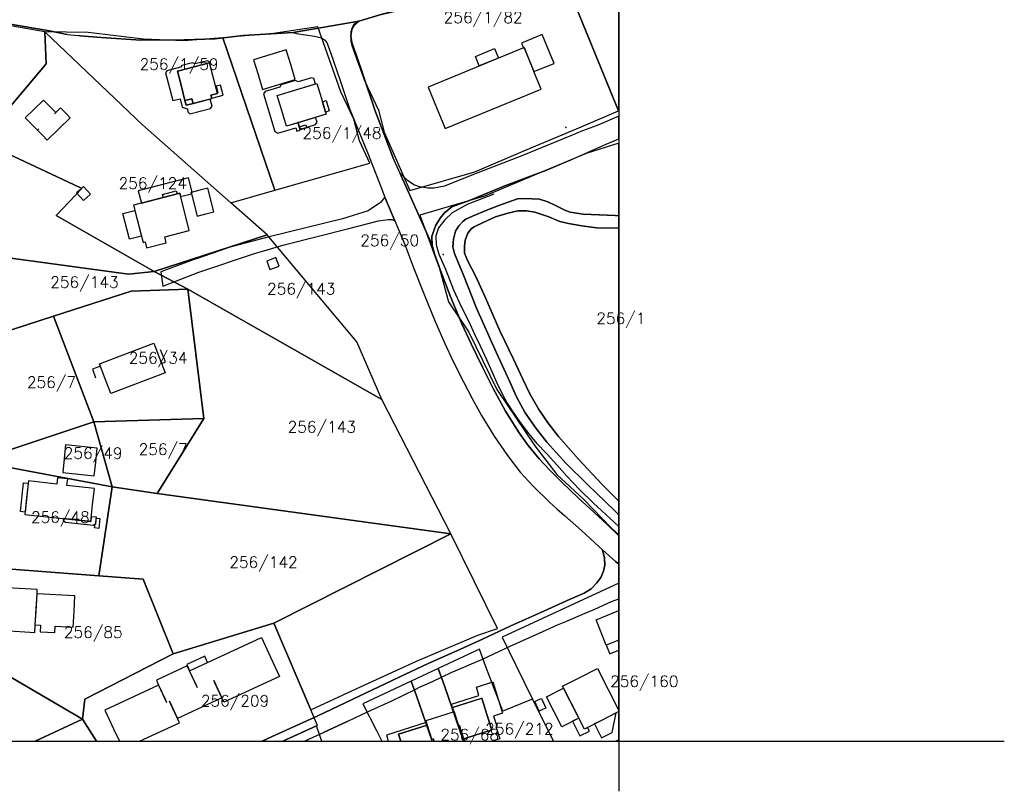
# Model space of a CAD drawing. Header units: millimetres. Extents: x -474437 to 165693, y -93174 to 980873.
# Tile 59 of 60: x -135351 to 127544, y 571124 to 777208. Entities that reach past the tile are written whole.
import ezdxf

# ---------------------------------------------------------------- set-up
doc = ezdxf.new("R2010")
doc.units = ezdxf.units.MM
doc.header["$PDSIZE"] = 10
doc.layers.get('0').update_dxf_attribs({"linetype": 'CONTINUOUS'})
doc.styles.get("Standard").update_dxf_attribs({"font": 'romans.shx', "width": 0.9})

msp = doc.modelspace()

# ---------------------------------------------------------------- linework, layer by layer
for p, q in [((24644.2, 980873), (24644.2, 571124.1)), ((-127405.8, 774223, 4510), (-138875.8, 776193, 4150)), ((-44815.8, 776833, 4770), (-62355.8, 773773, 5090)), ((-122685.8, 773293, 4660), (-127405.8, 774223, 4510)), ((-122685.8, 773293, 4660), (-119685.8, 772943, 4720)), ((-62355.8, 773773, 5090), (-61445.8, 773483, 5110)), ((-61445.8, 773483, 5110), (-56615.8, 772773, 5140)), ((-83185.8, 772103, 5180), (-91405.8, 771813, 5200)), ((-45785.8, 768713, 5670), (-40865.8, 754163, 7550)), ((-126095.8, 752023, 7770), (-125725.8, 752383, 7770)), ((-126095.8, 752023, 7770), (-125725.8, 752383, 7460)), ((-40865.8, 754163, 7550), (-40615.8, 753343, 7870)), ((-40615.8, 753343, 7870), (-35755.8, 740533, 9440)), ((-130575.8, 747663, 7770), (-130215.8, 748013, 7770)), ((-130215.8, 748013, 7770), (-130575.8, 747663, 7460)), ((-33855.8, 736323, 9710), (-35755.8, 740533, 9440)), ((-25235.8, 716953, 10790), (-33855.8, 736323, 9710)), ((4654.2, 736753, 11200), (3214.2, 736213, 11180)), ((-37895.8, 729813, 10120), (-35205.8, 723513, 10590)), ((-88065.8, 713403, 7450), (-79835.8, 716253, 7740)), ((-70825.8, 715333, 7720), (-64775.8, 717113, 8230)), ((-88065.8, 713403, 7450), (-97655.8, 709853, 7470)), ((-97655.8, 709853, 7470), (-97115.8, 706063, 7430)), ((24644.2, 611473, 15990), (21264.2, 610133, 15990)), ((24644.2, 611473, 15310), (21264.2, 610133, 15350)), ((-17395.8, 603993, 11890), (-14705.8, 605153, 11840)), ((-87855.8, 598723, 16480), (-89975.8, 603313, 14130)), ((18914.2, 603903, 19630), (24644.2, 592683, 19630)), ((-98255.8, 599473, 14130), (-96135.8, 594883, 16480)), ((-83555.8, 600713, 16480), (-81405.8, 596073, 14130)), ((-95375.8, 595233, 16480), (-93225.8, 590603, 14130)), ((-81405.8, 596073, 14130), (-93225.8, 590603, 14130)), ((-19375.8, 592343, 17920), (-18215.8, 588653, 19840)), ((-47895.8, 589763, 12800), (-54195.8, 586843, 12940)), ((-26565.8, 588763, 17920), (-25405.8, 585103, 19830)), ((-16765.8, 585163, 17920), (-17895.8, 588753, 19840)), ((-468695.8, 584493), (127544.4, 584493)), ((-70645.8, 584493, 13270), (-67955.8, 585743, 13180)), ((-24935.8, 585253, 19830), (-24695.8, 584493, 19430)), ((-16555.8, 584493, 18180), (-16765.8, 585163, 18540))]:
    msp.add_line(p, q)
for points in [[(24644.2, 845053), (24544.2, 844913), (23754.2, 843103), (21364.2, 835883), (16424.2, 820753), (13134.2, 811093), (10294.2, 805013), (8424.2, 802113), (8424.2, 802113), (5384.2, 798273), (6264.2, 797583), (24534.2, 752833), (24644.2, 752873)], [(6264.2, 797583), (5384.2, 798273), (-765.8, 792463), (-6635.8, 788363), (-12185.8, 785773), (-18955.8, 783543), (-29055.8, 780813), (-39925.8, 778273), (-44935.8, 776763), (-46245.8, 775853), (-46975.8, 773993), (-46935.8, 771443), (-46645.8, 770333), (-43245.8, 760933), (-39535.8, 753063), (-38005.8, 747173), (-31165.8, 731613), (-13855.8, 736533), (-265.8, 742333), (13294.2, 748013), (24534.2, 752833)], [(24644.2, 639373), (21464.2, 642343), (17934.2, 645643), (13784.2, 649523), (9514.2, 653593), (6174.2, 656853), (3394.2, 659913), (434.2, 663503), (-2025.8, 666863), (-5665.8, 672623), (-8955.8, 678693), (-11795.8, 684413), (-14845.8, 690623), (-17305.8, 695933), (-20225.8, 703013), (-23025.8, 710243), (-24565.8, 714713), (-25235.8, 716953), (-33855.8, 736323), (-35755.8, 740533), (-40615.8, 753343), (-40865.8, 754163), (-45785.8, 768713), (-45915.8, 769103), (-46705.8, 771123), (-46955.8, 772923), (-46625.8, 774673), (-46045.8, 775773), (-44815.8, 776833), (-62355.8, 773773), (-61445.8, 773483), (-56615.8, 772773), (-54805.8, 772333), (-53935.8, 771783), (-53365.8, 771143), (-52355.8, 768463), (-49775.8, 760933), (-47195.8, 753253), (-42445.8, 741753), (-38825.8, 732373), (-37895.8, 729813), (-35205.8, 723513), (-32495.8, 717173), (-30095.8, 710763), (-27505.8, 704253), (-24425.8, 696613), (-21815.8, 690693), (-19615.8, 685923), (-16885.8, 680443), (-14535.8, 675993), (-12085.8, 671463), (-8665.8, 665953), (-5105.8, 660823), (-1695.8, 656403), (1724.2, 652623), (6094.2, 648343), (8104.2, 646553), (10114.2, 644763), (14614.2, 640763), (19274.2, 636543), (20254.2, 635653), (23774.2, 632503), (24644.2, 631763), (24644.2, 631763)], [(-125635.8, 724943), (-99435.8, 709923), (-69235.8, 719753), (-78965.8, 728323), (-102585.8, 749153), (-128645.8, 773993), (-128255.8, 765443), (-145745.8, 744733), (-120985.8, 733193), (-118775.8, 732143)], [(-102585.8, 749153), (-78965.8, 728323), (-67205.8, 731673), (-81085.8, 772403), (-91555.8, 771543), (-102335.8, 772033), (-117075.8, 773743), (-128645.8, 773993)], [(-67205.8, 731673), (-41895.8, 738853), (-44615.8, 744813), (-46155.8, 750663), (-49565.8, 757923), (-55715.8, 775263), (-67545.8, 773543), (-76245.8, 772803), (-81085.8, 772403)], [(24644.2, 751413), (18874.2, 748953), (14964.2, 747503), (11544.2, 746133), (-1255.8, 740873), (-14165.8, 735833), (-21915.8, 732743), (-24775.8, 732233), (-26385.8, 732193), (-28635.8, 732543), (-30135.8, 733073), (-31785.8, 734263), (-33855.8, 736323), (-25235.8, 716953), (-25275.8, 719323), (-24295.8, 722143), (-23065.8, 724173), (-21885.8, 725603), (-19955.8, 727243), (-15485.8, 728843), (-5855.8, 732843), (3214.2, 736213), (4654.2, 736753), (12264.2, 739933), (20624.2, 743703), (24644.2, 745353), (24644.2, 745353)], [(-151455.8, 721003), (-149745.8, 720033), (-149017.6, 719514.5), (-148310.5, 718967.6), (-147625.8, 718393), (-146964.4, 717791.7), (-146327.4, 717164.8), (-145715.8, 716513), (-145378.9, 716162.7), (-145048.9, 715806), (-144725.8, 715443), (-144408.5, 715072.3), (-144098.4, 714695.6), (-143795.8, 714313), (-142335.8, 714113), (-106325.8, 709273), (-99435.8, 709923), (-125635.8, 724943), (-118775.8, 732143), (-120985.8, 733193), (-145745.8, 744733), (-151305.8, 721613)], [(24644.2, 744233), (15884.2, 741513), (2304.2, 735813), (-11255.8, 730033), (-28545.8, 724993), (-23265.8, 710793), (-20815.8, 701863), (-15385.8, 693753), (-7955.8, 678483), (2204.2, 663383), (8034.2, 655773), (15194.2, 649183), (22574.2, 641533), (24644.2, 639583)], [(24644.2, 648653), (24194.2, 649083), (20164.2, 653053), (13854.2, 659793), (8544.2, 665873), (5754.2, 669423), (3264.2, 673113), (814.2, 677293), (-1015.8, 681203), (-3545.8, 686513), (-7185.8, 694123), (-11015.8, 702883), (-13655.8, 708753), (-15665.8, 712683), (-16595.8, 714883), (-16615.8, 716683), (-16415.8, 718363), (-15695.8, 720183), (-14715.8, 721453), (-14005.8, 721893), (-11635.8, 723013), (-8315.8, 724553), (-4975.8, 725493), (-2365.8, 726133), (-35.8, 726163), (2184.2, 725813), (5914.2, 724553), (8834.2, 723343), (11214.2, 722733), (14724.2, 722123), (18624.2, 721583), (24644.2, 721563), (24644.2, 721563), (24644.2, 724823), (24644.2, 724823), (23664.2, 724873), (15114.2, 725233), (11604.2, 725763), (10184.2, 726343), (8574.2, 727133), (7544.2, 727643), (5634.2, 728573), (3434.2, 729233), (1444.2, 729373), (-365.8, 729423), (-2445.8, 729323), (-7395.8, 727593), (-10625.8, 726303), (-14485.8, 724693), (-16195.8, 723933), (-16975.8, 723423), (-18055.8, 722183), (-18985.8, 720733), (-19515.8, 718613), (-19685.8, 716583), (-19245.8, 714733), (-16855.8, 708953), (-13375.8, 700163), (-8105.8, 688433), (-4505.8, 680463), (-2665.8, 676483), (-385.8, 672183), (2554.2, 668033), (5354.2, 664403), (10534.2, 658643), (16234.2, 653023), (23564.2, 645993), (24644.2, 644933), (24644.2, 644933)], [(-38655.8, 675803), (-45335.8, 691143), (-69235.8, 719753), (-99435.8, 709923), (-90475.8, 705203)], [(-140085.8, 699093), (-140685.8, 693403), (-126285.8, 698023), (-105545.8, 704683), (-90475.8, 705203), (-99435.8, 709923), (-106325.8, 709273), (-142335.8, 714113), (-143795.8, 714313), (-142887.7, 712983.5), (-142088.8, 711585.6), (-141404.5, 710128.3), (-140838.9, 708620.8), (-140395.8, 707073), (-140078.3, 705497.2), (-139887.8, 703901), (-139825.4, 702294.8), (-139891.5, 700688.7)], [(-115575.8, 669763), (-86175.8, 670723), (-90475.8, 705203), (-105545.8, 704683), (-126285.8, 698023)], [(-98665.8, 650703), (-20195.8, 639893), (-38655.8, 675803), (-90475.8, 705203), (-86175.8, 670723)], [(-147135.8, 659313), (-115575.8, 669763), (-126285.8, 698023), (-140685.8, 693403), (-143725.8, 675793)], [(-110625.8, 652433), (-98665.8, 650703), (-86175.8, 670723), (-115575.8, 669763)], [(-147135.8, 659313), (-110625.8, 652433), (-115575.8, 669763)], [(-151635.8, 631543), (-114225.8, 628683), (-110625.8, 652433), (-147135.8, 659313), (-148805.8, 651273)], [(-114225.8, 628683), (-102355.8, 627773), (-94385.8, 607873), (-67535.8, 616043), (-20195.8, 639893), (-98665.8, 650703), (-110625.8, 652433)], [(-57575.8, 592843), (-46465.8, 598053), (-29435.8, 605923), (-12985.8, 612793), (-7765.8, 614633), (-20195.8, 639893), (-67535.8, 616043)], [(-59335.8, 584493), (-57985.8, 585113), (-54195.8, 586843), (-47895.8, 589763), (-44135.8, 591533), (-41495.8, 592753), (-36155.8, 595213), (-29605.8, 598403), (-28595.8, 598903), (-25135.8, 600493), (-20115.8, 602823), (-17395.8, 603993), (-14705.8, 605153), (-11985.8, 606323), (-10235.8, 607153), (-4395.8, 609903), (3384.2, 613373), (8264.2, 615543), (10444.2, 616513), (15594.2, 618713), (18174.2, 619813), (22674.2, 621803), (24644.2, 622543), (24644.2, 622543), (24644.2, 631763), (24644.2, 631763), (23774.2, 632503), (20254.2, 635653), (20774.2, 633423), (20844.2, 631553), (20484.2, 629903), (19784.2, 628273), (18744.2, 626813), (17214.2, 625223), (15374.2, 624073), (11614.2, 622403), (3834.2, 618923), (-4175.8, 615363), (-11755.8, 611763), (-18675.8, 608683), (-26305.8, 605263), (-33995.8, 601613), (-41135.8, 598223), (-48285.8, 594803), (-55935.8, 591203), (-64165.8, 587483), (-67955.8, 585743), (-70645.8, 584493), (-70645.8, 584493)], [(-118565.8, 590423), (-117995.8, 595753), (-94385.8, 607873), (-102355.8, 627773), (-114225.8, 628683), (-151635.8, 631543), (-156085.8, 612303)], [(23794.2, 584493), (24644.2, 584893), (24644.2, 626693), (-6535.8, 612313), (-2865.8, 604823), (1614.2, 595743), (7154.2, 584493)], [(-65105.8, 584493), (-56085.8, 588603), (-55815.8, 588723), (-57575.8, 592843), (-67535.8, 616043), (-94385.8, 607873), (-117995.8, 595753), (-118565.8, 590423), (-114855.8, 584493)], [(-131195.8, 584493), (-118565.8, 590423), (-156085.8, 612303), (-161085.8, 598513), (-162355.8, 592133), (-169225.8, 593463), (-167125.8, 600933), (-185415.8, 596143), (-196255.8, 594683), (-196635.8, 584493)], [(7154.2, 584493), (1614.2, 595743), (874.2, 595443), (-6365.8, 592513), (-10945.8, 604643), (-12615.8, 609073), (-23585.8, 603923), (-21965.8, 599283), (-16845.8, 584493)], [(-16845.8, 584493), (-21965.8, 599283), (-23585.8, 603923), (-30785.8, 600543), (-29425.8, 596603), (-25255.8, 584493)], [(-25255.8, 584493), (-29425.8, 596603), (-30785.8, 600543), (-43695.8, 594483), (-40065.8, 587353), (-38615.8, 584493)], [(-114855.8, 584493), (-118565.8, 590423), (-131195.8, 584493)], [(-54705.8, 584493), (-55035.8, 585473), (-56085.8, 588603), (-65105.8, 584493)], [(24644.2, 584893), (23794.2, 584493), (24644.2, 584493)]]:
    msp.add_lwpolyline(points, close=True)
for points in [[(-138875.8, 776193), (-127405.8, 774223), (-122685.8, 773293), (-119685.8, 772943), (-119245.8, 772893), (-113555.8, 772413), (-103025.8, 771723), (-91405.8, 771813), (-83185.8, 772103), (-75695.8, 772943), (-62355.8, 773773), (-44815.8, 776833), (-38565.8, 778723)], [(-145745.8, 744733), (-128255.8, 765443), (-128645.8, 773993), (-137245.8, 775493)]]:
    msp.add_lwpolyline(points)
for points in [[(-19045.8, 783573, 3800), (-26985.8, 781503, 3900), (-38565.8, 778723, 4580), (-44815.8, 776833, 4770)], [(-44815.8, 776833, 4770), (-46045.8, 775773, 4790), (-46625.8, 774673, 4910), (-46955.8, 772923, 5140), (-46705.8, 771123, 5340), (-45915.8, 769103, 5620), (-45785.8, 768713, 5670)], [(-91405.8, 771813, 5200), (-103025.8, 771723, 5180), (-113555.8, 772413, 5040), (-119245.8, 772893, 4730), (-119685.8, 772943, 4720)], [(-62355.8, 773773, 5090), (-75695.8, 772943, 5110), (-83185.8, 772103, 5180)], [(1964.2, 763333, 11710), (7334.2, 765543, 11710), (4174.2, 773233, 11710), (-1335.8, 770973, 11710), (-815.8, 769693, 11710)], [(-56615.8, 772773, 5140), (-54805.8, 772333, 5220), (-53935.8, 771783, 5270), (-53365.8, 771143, 5390), (-52355.8, 768463, 5590), (-49775.8, 760933, 6360), (-47195.8, 753253, 7550), (-42445.8, 741753, 9270), (-38825.8, 732373, 10030), (-37895.8, 729813, 10120)], [(-64175.8, 769133, 7990), (-72885.8, 766503, 7990), (-71705.8, 762593, 9420), (-70505.8, 758593, 7990), (-61795.8, 761223, 7990), (-62995.8, 765223, 9420), (-64175.8, 769133, 7990)], [(-815.8, 769693, 14710), (-26325.8, 759203, 14710), (-24085.8, 753753, 17920), (-21775.8, 748143, 14710), (3874.2, 758693, 14710), (1964.2, 763333, 17360)], [(-12625.8, 764843, 9960), (-13675.8, 767393, 9960), (-8565.8, 769493, 9960), (-7515.8, 766943, 9960), (-12625.8, 764843, 9960)], [(-815.8, 769693, 11710), (-675.8, 769753, 11710), (1964.2, 763333, 11710)], [(1964.2, 763333, 17360), (1564.2, 764313, 17920), (-675.8, 769753, 14710), (-815.8, 769693, 14710)], [(-84465.8, 756013, 8770), (-86655.8, 755453, 8770), (-89035.8, 754853, 8770), (-90905.8, 754373, 8770), (-91225.8, 755633, 8770), (-92185.8, 759383, 8770), (-93235.8, 763463, 8770), (-84705.8, 765643, 8770), (-84685.8, 765993, 8770), (-85235.8, 766243, 8770), (-88575.8, 765383, 8770), (-89195.8, 765713, 8770), (-92085.8, 764973, 8770), (-92455.8, 764503, 8770), (-96095.8, 763573, 8770), (-96385.8, 763003, 8770), (-94485.8, 755583, 8770), (-92525.8, 756083, 8770), (-91945.8, 753813, 8770), (-90535.8, 753383, 8770), (-90485.8, 752603, 8770), (-89895.8, 752103, 8770), (-84385.8, 753513, 8770), (-83985.8, 754103, 8770), (-84465.8, 756013, 8770)], [(-84645.8, 765653, 10600), (-93235.8, 763463, 10600), (-92185.8, 759383, 14740), (-91225.8, 755633, 10600), (-89365.8, 756113, 10600), (-89035.8, 754853, 10600), (-86655.8, 755453, 12020), (-84055.8, 756123, 10600), (-84295.8, 757063, 10600), (-82565.8, 757503, 10600), (-83605.8, 761573, 14740), (-84645.8, 765653, 10600)], [(-61035.8, 749683, 9260), (-64115.8, 748753, 9260), (-65385.8, 752973, 9260), (-66605.8, 757003, 9260), (-56375.8, 760093, 9260), (-56795.8, 761483, 9260), (-57395.8, 761693, 9260), (-60975.8, 760613, 9260), (-61735.8, 760983, 9260), (-65615.8, 759813, 9260), (-65895.8, 759203, 9260), (-69845.8, 758013, 9260), (-70245.8, 757433, 9260), (-67185.8, 747313, 9260), (-66435.8, 746883, 9260), (-61635.8, 748333, 9260), (-61365.8, 747433, 9260), (-60445.8, 747713, 9260), (-61035.8, 749683, 9260)], [(-53515.8, 751953, 13540), (-64115.8, 748753, 13540), (-65385.8, 752973, 17000), (-66605.8, 757003, 13540), (-56005.8, 760203, 13540), (-54795.8, 756173, 17000), (-53515.8, 751953, 13540)], [(-82615.8, 757703, 6640), (-82565.8, 757503, 8790), (-84295.8, 757063, 8790), (-84085.8, 756233, 8790), (-80995.8, 757023, 7510), (-81695.8, 759763, 5590), (-82855.8, 759463, 5590), (-82415.8, 757753, 6640), (-82615.8, 757703, 6640)], [(-130575.8, 747663, 7460), (-133845.8, 751013, 7460), (-131545.8, 753253, 9440), (-128995.8, 755733, 7460), (-125725.8, 752383, 7460)], [(-91225.8, 755633, 10470), (-90905.8, 754373, 10470), (-89035.8, 754853, 10470), (-89365.8, 756113, 10470), (-91225.8, 755633, 10470)], [(-54525.8, 755303, 5650), (-53515.8, 755603, 5650), (-52675.8, 752823, 7710), (-53685.8, 752513, 7710), (-54525.8, 755303, 5650)], [(-130575.8, 747663, 7770), (-129295.8, 746343, 9440), (-128025.8, 745033, 7770), (-121865.8, 751023, 7770), (-123135.8, 752333, 9440), (-124415.8, 753653, 7770), (-125725.8, 752383, 7770)], [(-56325.8, 751103, 11920), (-61035.8, 749683, 11920), (-60665.8, 748453, 11930), (-60035.8, 748093, 11920), (-56345.8, 749203, 11920), (-55945.8, 749823, 11920), (-56325.8, 751103, 11920)], [(24644.2, 751413, 11360), (18874.2, 748953, 11250), (14964.2, 747503, 11210), (11544.2, 746133, 11160), (-1255.8, 740873, 10970), (-14165.8, 735833, 11050), (-21915.8, 732743, 10620), (-24775.8, 732233, 10460), (-26385.8, 732193, 10370), (-28635.8, 732543, 10210), (-30135.8, 733073, 10170), (-31785.8, 734263, 9940), (-33855.8, 736323, 9710)], [(-60705.8, 748563, 8330), (-58915.8, 749103, 7130), (-58685.8, 748353, 7130), (-60475.8, 747813, 8330), (-60705.8, 748563, 8330)], [(4654.2, 736753, 11200), (12264.2, 739933, 11090), (20624.2, 743703, 11400), (24644.2, 745353, 11430)], [(3214.2, 736213, 11180), (-5855.8, 732843, 11090), (-15485.8, 728843, 10870), (-19955.8, 727243, 10820), (-21885.8, 725603, 10800), (-23065.8, 724173, 10790), (-24295.8, 722143, 10790), (-25275.8, 719323, 10800), (-25235.8, 716953, 10790)], [(-89275.8, 731163, 6200), (-90255.8, 734963, 6190), (-103685.8, 731523, 6190), (-102835.8, 728213, 6190), (-92615.8, 730843, 6200), (-92395.8, 729973, 6200), (-89465.8, 730723, 6200), (-89555.8, 731093, 6200), (-89275.8, 731163, 6200)], [(-120165.8, 730933, 6450), (-118315.8, 728903, 6450), (-117395.8, 729733, 7240), (-116445.8, 730603, 6460), (-118295.8, 732633, 6460), (-119245.8, 731773, 7240), (-120165.8, 730933, 6450)], [(-96995.8, 729723, 8910), (-97205.8, 730553, 9080), (-93545.8, 731503, 9080), (-93325.8, 730663, 8910), (-96995.8, 729723, 8910)], [(-89555.8, 731093, 8910), (-87925.8, 724743, 8910), (-85625.8, 725333, 9930), (-83495.8, 725873, 8910), (-85125.8, 732223, 8910), (-87255.8, 731683, 9930), (-89555.8, 731093, 8910)], [(-96615.8, 719203, 10800), (-90065.8, 720883, 10800), (-91365.8, 725943, 13060), (-92615.8, 730843, 10800), (-104965.8, 727673, 10800), (-103715.8, 722773, 13060), (-102415.8, 717733, 10800), (-101875.8, 717873, 10800), (-101475.8, 716293, 10140), (-96215.8, 717643, 10140), (-96615.8, 719203, 10800)], [(-37895.8, 729813, 10120), (-39035.8, 728403, 10110), (-42325.8, 726163, 10090), (-49125.8, 724003, 9810), (-68735.8, 719203, 8360), (-79835.8, 716253, 7740)], [(-8755.8, 730573, 10670), (-15885.8, 727863, 10470), (-19845.8, 725623, 10470), (-21845.8, 723773, 10480), (-23505.8, 721603, 10540), (-24265.8, 719443, 10580), (-24125.8, 717113, 10580), (-23405.8, 714543, 10590), (-21655.8, 710563, 10500), (-19485.8, 705023, 10460), (-17465.8, 700573, 10380), (-15495.8, 696743, 10240), (-13795.8, 693073, 10140), (-12285.8, 689953, 10120), (-10725.8, 686463, 10070), (-9315.8, 683223, 10030), (-7965.8, 680253, 10030), (-6395.8, 677143, 10020), (-5175.8, 674823, 9990), (-3885.8, 672703, 9970), (-1935.8, 669903, 9920), (104.2, 667103, 9900), (2644.2, 664143, 9900), (5444.2, 661163, 9900), (8024.2, 658333, 9900), (10734.2, 655293, 9900), (14124.2, 651723, 9910), (17814.2, 648093, 9980), (21124.2, 645043, 10010), (24644.2, 641843, 10090)], [(24644.2, 644933, 11010), (23564.2, 645993, 11000), (16234.2, 653023, 10750), (10534.2, 658643, 10500), (5354.2, 664403, 10470), (2554.2, 668033, 10480), (-385.8, 672183, 10640), (-2665.8, 676483, 10540), (-4505.8, 680463, 10570), (-8105.8, 688433, 10670), (-13375.8, 700163, 10710), (-16855.8, 708953, 11030), (-19245.8, 714733, 11240), (-19685.8, 716583, 11340), (-19515.8, 718613, 11490), (-18985.8, 720733, 11520), (-18055.8, 722183, 11600), (-16975.8, 723423, 11710), (-16195.8, 723933, 11860), (-14485.8, 724693, 12170), (-10625.8, 726303, 12360), (-7395.8, 727593, 12390), (-2445.8, 729323, 12260), (-365.8, 729423, 12050), (1444.2, 729373, 11960), (3434.2, 729233, 11850)], [(3434.2, 729233, 11850), (5634.2, 728573, 11690), (7544.2, 727643, 11730), (8574.2, 727133, 11750)], [(-102845.8, 719383, 9380), (-106015.8, 718563, 9380), (-107775.8, 725413, 9380), (-104595.8, 726223, 9380), (-102845.8, 719383, 9380)], [(24644.2, 721563, 11860), (18624.2, 721583, 11800), (14724.2, 722123, 11710), (11214.2, 722733, 11680), (8834.2, 723343, 11710), (5914.2, 724553, 11790), (2184.2, 725813, 11810), (-35.8, 726163, 11950), (-2365.8, 726133, 12150), (-4975.8, 725493, 12280), (-8315.8, 724553, 12290), (-11635.8, 723013, 12200), (-14005.8, 721893, 12000), (-14715.8, 721453, 11800), (-15695.8, 720183, 11600), (-16415.8, 718363, 11440), (-16615.8, 716683, 11290), (-16595.8, 714883, 11170), (-15665.8, 712683, 11170), (-13655.8, 708753, 10960), (-11015.8, 702883, 10800), (-7185.8, 694123, 10610), (-3545.8, 686513, 10590), (-1015.8, 681203, 10720), (814.2, 677293, 10730), (3264.2, 673113, 10650), (5754.2, 669423, 10640), (8544.2, 665873, 10660), (13854.2, 659793, 10690), (20164.2, 653053, 10870), (24194.2, 649083, 10960), (24644.2, 648653, 10970)], [(8574.2, 727133, 11750), (10184.2, 726343, 11790), (11604.2, 725763, 11850), (15114.2, 725233, 11980), (23664.2, 724873, 11960), (24644.2, 724823, 11970)], [(-64775.8, 717113, 8230), (-47465.8, 721453, 9810), (-39555.8, 723503, 10480), (-36955.8, 723813, 10500), (-35905.8, 723843, 10640), (-35205.8, 723513, 10590)], [(-35205.8, 723513, 10590), (-32495.8, 717173, 10690), (-30095.8, 710763, 10430)], [(-97115.8, 706063, 7430), (-87545.8, 709783, 7400), (-72635.8, 714793, 7560), (-70825.8, 715333, 7720)], [(-25235.8, 716953, 10790), (-24565.8, 714713, 10720), (-23025.8, 710243, 10730), (-20225.8, 703013, 10630), (-17305.8, 695933, 10570), (-14845.8, 690623, 10560), (-11795.8, 684413, 10450), (-8955.8, 678693, 10440), (-5665.8, 672623, 10440), (-2025.8, 666863, 10400), (434.2, 663503, 10390), (3394.2, 659913, 10390), (6174.2, 656853, 10400), (9514.2, 653593, 10620), (13784.2, 649523, 10790), (17934.2, 645643, 10780), (21464.2, 642343, 10780), (24644.2, 639373, 11000)], [(-66095.8, 711383, 10590), (-66945.8, 713673, 10590), (-68205.8, 713203, 11340), (-69405.8, 712753, 10590), (-68555.8, 710463, 10590)], [(-68555.8, 710463, 10590), (-67355.8, 710913, 11340), (-66095.8, 711383, 10590)], [(-30095.8, 710763, 10430), (-27505.8, 704253, 10430), (-24425.8, 696613, 10270), (-21815.8, 690693, 10250), (-19615.8, 685923, 10240), (-16885.8, 680443, 10240), (-14535.8, 675993, 10240), (-12085.8, 671463, 10240), (-8665.8, 665953, 10240), (-5105.8, 660823, 10240), (-1695.8, 656403, 10240), (1724.2, 652623, 10240), (6094.2, 648343, 10430), (8104.2, 646553, 10460)], [(-96485.8, 682853, 13000), (-110975.8, 677343, 13000), (-112485.8, 681323, 15170), (-114005.8, 685323, 13000), (-99515.8, 690833, 13000), (-97995.8, 686843, 15170), (-96485.8, 682853, 13000)], [(-97425.8, 685393, 10200), (-96435.8, 685853, 10180), (-97735.8, 689063, 10000)], [(-113765.8, 684673, 10790), (-115925.8, 683853, 10800), (-115085.8, 681573, 10800)], [(-123875.8, 656263, 13130), (-115445.8, 655373, 13130), (-115055.8, 659043, 14780), (-114665.8, 662753, 13130), (-123095.8, 663643, 13130), (-123485.8, 659943, 14780), (-123875.8, 656263, 13130)], [(-125475.8, 653183, 13540), (-133035.8, 654003, 13540), (-133515.8, 649493, 15610), (-133995.8, 645073, 13540), (-116365.8, 643173, 13540), (-115895.8, 647593, 15610), (-115415.8, 652013, 13540), (-122725.8, 652803, 13540), (-122535.8, 654573, 13130), (-125295.8, 654873, 13130), (-125475.8, 653183, 13540)], [(-133925.8, 645713, 11920), (-135175.8, 645843, 11920), (-134345.8, 653513, 11920), (-133095.8, 653383, 11920), (-133925.8, 645713, 11920)], [(-116225.8, 644463, 12240), (-116365.8, 643173, 12240), (-123655.8, 643963, 12240), (-123715.8, 643443, 12240), (-123155.8, 642983, 12240), (-115775.8, 642183, 12240), (-115055.8, 642623, 12240), (-114865.8, 644313, 12240), (-116225.8, 644463, 12240)], [(8104.2, 646553, 10460), (10114.2, 644763, 10500), (14614.2, 640763, 10630), (19274.2, 636543, 10720), (20254.2, 635653, 10780)], [(-114895.8, 644063, 11420), (-113975.8, 643963, 11420), (-114255.8, 641353, 9850), (-115385.8, 641473, 9850), (-115225.8, 642513, 10620), (-115055.8, 642623, 10770), (-114895.8, 644063, 11420)], [(-67955.8, 585743, 13180), (-64165.8, 587483, 13050), (-55935.8, 591203, 12820), (-48285.8, 594803, 12640), (-41135.8, 598223, 12430), (-33995.8, 601613, 11970), (-26305.8, 605263, 11930), (-18675.8, 608683, 11910), (-11755.8, 611763, 11820), (-4175.8, 615363, 11480), (3834.2, 618923, 11480), (11614.2, 622403, 11470), (15374.2, 624073, 11390), (17214.2, 625223, 11310), (18744.2, 626813, 11230), (19784.2, 628273, 11150), (20484.2, 629903, 11050), (20844.2, 631553, 11000), (20774.2, 633423, 10930), (20254.2, 635653, 10780)], [(20254.2, 635653, 10780), (23774.2, 632503, 11000), (24644.2, 631763, 11090)], [(-130715.8, 623873, 11930), (-130645.8, 625033, 11390), (-138725.8, 625483, 11390), (-138795.8, 624243, 11960)], [(-131175.8, 615543, 12300), (-130975.8, 619273, 14030), (-130715.8, 623873, 11930)], [(-131175.8, 615543, 11380), (-130945.8, 619833, 13430), (-130715.8, 623873, 11380)], [(-131175.8, 615543, 11380), (-129765.8, 615463, 11380), (-129865.8, 613733, 10550), (-125965.8, 613513, 10550), (-125865.8, 615243, 11380), (-121085.8, 614973, 11380), (-120845.8, 619273, 13430), (-120625.8, 623303, 11380), (-130715.8, 623873, 11380)], [(15594.2, 618713, 11620), (18174.2, 619813, 11620), (22674.2, 621803, 11620), (24644.2, 622543, 11620)], [(8264.2, 615543, 11650), (10444.2, 616513, 11620), (15594.2, 618713, 11620)], [(21264.2, 610133, 15990), (18554.2, 616963, 16000), (24644.2, 619373, 15950)], [(-139265.8, 615733, 12180), (-139365.8, 614033, 11390), (-131285.8, 613583, 11390), (-131175.8, 615543, 12300)], [(-10235.8, 607153, 11770), (-4395.8, 609903, 11730), (3384.2, 613373, 11730), (8264.2, 615543, 11650)], [(-89975.8, 603313, 14130), (-70785.8, 612203, 14130), (-68365.8, 606973, 16800), (-65965.8, 601803, 14130), (-80865.8, 594903, 14130), (-81405.8, 596073, 14740)], [(21264.2, 610133, 15350), (22174.2, 607823, 15100), (24644.2, 608803, 15150)], [(-85175.8, 605533, 11820), (-85945.8, 607213, 11820), (-90755.8, 604983, 11820), (-89975.8, 603313, 11820), (-85175.8, 605533, 11820)], [(-14705.8, 605153, 11840), (-11985.8, 606323, 11790), (-10235.8, 607153, 11770)], [(-89975.8, 603313, 14980), (-90595.8, 604633, 14380), (-98865.8, 600803, 14380), (-98255.8, 599473, 14980)], [(-87855.8, 598723, 16480), (-88165.8, 599403, 16750), (-89975.8, 603313, 14980)], [(-25135.8, 600493, 12100), (-20115.8, 602823, 11940), (-17395.8, 603993, 11890)], [(24644.2, 592433, 19680), (20014.2, 590073, 21790), (15454.2, 587743, 19630), (9624.2, 599163, 19630), (14184.2, 601493, 21790), (18914.2, 603903, 19630)], [(-98255.8, 599473, 14130), (-112595.8, 592833, 14130), (-110175.8, 587603, 16800), (-108735.8, 584493, 15200)], [(-98255.8, 599473, 14980), (-96445.8, 595573, 16750), (-96135.8, 594883, 16480)], [(-81405.8, 596073, 14740), (-83255.8, 600073, 16800), (-83555.8, 600713, 16480)], [(-29605.8, 598403, 12230), (-28595.8, 598903, 12210), (-25135.8, 600493, 12100)], [(-9475.8, 588013, 16390), (-11985.8, 595963, 16680), (-12445.8, 595823, 16560), (-19745.8, 593513, 16560), (-20035.8, 594433, 16520), (-12735.8, 596733, 16510), (-13425.8, 598943, 16370), (-9035.8, 600333, 16570), (-6395.8, 591973, 16610), (-8835.8, 591203, 16490), (-7975.8, 588483, 16490), (-8235.8, 588403, 16480)], [(-41495.8, 592753, 12620), (-36155.8, 595213, 12360), (-29605.8, 598403, 12230)], [(13944.2, 590693, 17640), (9394.2, 588373, 17640), (5314.2, 596363, 17640), (9874.2, 598683, 17640), (13944.2, 590693, 17640)], [(-93225.8, 590603, 14740), (-95075.8, 594603, 16800), (-95375.8, 595233, 16480)], [(-19375.8, 592343, 18530), (-19745.8, 593513, 17920), (-11985.8, 595963, 17920), (-10635.8, 591673, 20150), (-9315.8, 587513, 17920), (-16765.8, 585163, 17920)], [(3934.2, 595893, 16240), (5104.2, 593323, 16240), (4284.2, 592943, 16830), (3334.2, 592513, 16240), (2164.2, 595083, 16240), (3114.2, 595513, 16830), (3934.2, 595893, 16240)], [(-47895.8, 589763, 12800), (-44135.8, 591533, 12750), (-41495.8, 592753, 12620)], [(-19375.8, 592343, 17920), (-26945.8, 589963, 17920), (-26565.8, 588763, 18550)], [(-18215.8, 588653, 19840), (-18395.8, 589223, 20150), (-19375.8, 592343, 18530)], [(23894.2, 592053, 17970), (20014.2, 590073, 17970), (18124.2, 589103, 17970), (20004.2, 585413, 17970), (22854.2, 586863, 17970), (23894.2, 592053, 17970)], [(-103335.8, 584493, 14130), (-92685.8, 589433, 14130), (-93225.8, 590603, 14740)], [(-26795.8, 589483, 15930), (-37455.8, 586123, 15930), (-36945.8, 584493, 15930)], [(-33605.8, 584493, 15930), (-34185.8, 586353, 15930), (-26565.8, 588763, 15930), (-26795.8, 589483, 15930)], [(12234.2, 589823, 16730), (14234.2, 585913, 16730), (16784.2, 587213, 16730), (16294.2, 588173, 16730), (15454.2, 587743, 16730), (13944.2, 590693, 16730), (12234.2, 589823, 16730)], [(-59335.8, 584493, 13070), (-57985.8, 585113, 13040), (-54195.8, 586843, 12940)], [(-26565.8, 588763, 17920), (-34185.8, 586353, 17920), (-33595.8, 584493, 18890)], [(-26565.8, 588763, 18550), (-25595.8, 585683, 20150), (-25405.8, 585103, 19830)], [(-16765.8, 585163, 18540), (-17715.8, 588163, 20150), (-17895.8, 588753, 19840)], [(-16555.8, 584493, 15680), (-16765.8, 585163, 15630), (-9315.8, 587513, 15630), (-9475.8, 588013, 15640)], [(-8235.8, 588403, 15620), (-7195.8, 585123, 15530), (-9175.8, 584493, 15610)], [(-24695.8, 584493, 20070), (-24745.8, 584653, 20150), (-24935.8, 585253, 19830)]]:
    msp.add_polyline3d(points)
for points in [[(-91225.8, 755633, 10470), (-90905.8, 754373, 10470), (-89035.8, 754853, 10470), (-89365.8, 756113, 10470)], [(-37895.8, 729813, 10120), (-39035.8, 728403, 10110), (-42325.8, 726163, 10090), (-49125.8, 724003, 9810), (-68735.8, 719203, 8360), (-79835.8, 716253, 7740), (-88065.8, 713403, 7450), (-97655.8, 709853, 7470), (-97115.8, 706063, 7430), (-87545.8, 709783, 7400), (-72635.8, 714793, 7560), (-70825.8, 715333, 7720), (-64775.8, 717113, 8230), (-47465.8, 721453, 9810), (-39555.8, 723503, 10480), (-36955.8, 723813, 10500), (-35905.8, 723843, 10640), (-35205.8, 723513, 10590)]]:
    msp.add_polyline3d(points, close=True)
for p in [(10474.2, 748423, 11470), (-22315.8, 714453, 11860)]:
    msp.add_point(p)

# ---------------------------------------------------------------- texts
for s, p in [('256/1/82', (-22135.8, 776323)), ('256/1/59', (-103335.8, 763823)), ('256/1/48', (-59835.8, 745423)), ('256/124', (-108935.8, 732023)), ('256/50', (-44395.8, 716763, -1000000000)), ('256/143', (-127185.8, 705613, -1000000000)), ('256/143', (-69305.8, 703833, -1000000000)), ('256/1', (18614.2, 695933, -1000000000)), ('256/34', (-106225.8, 685373, -1000000000)), ('256/7', (-133425.8, 678873, -1000000000)), ('256/143', (-63805.8, 666943, -1000000000)), ('256/49', (-123585.8, 659943, -1000000000)), ('256/7', (-103585.8, 660973, -1000000000)), ('256/48', (-132335.8, 642823, -1000000000)), ('256/142', (-79385.8, 630803, -1000000000)), ('256/85', (-123565.8, 612103, -1000000000)), ('256/160', (22294.2, 599003, -1000000000)), ('256/209', (-86995.8, 593793, -1000000000)), ('256/212', (-11035.8, 586293, -1000000000)), ('256/68', (-23045.8, 584743, -1000000000))]:
    msp.add_text(s, height=3000).set_placement(p)

doc.saveas('drawing.dxf')
